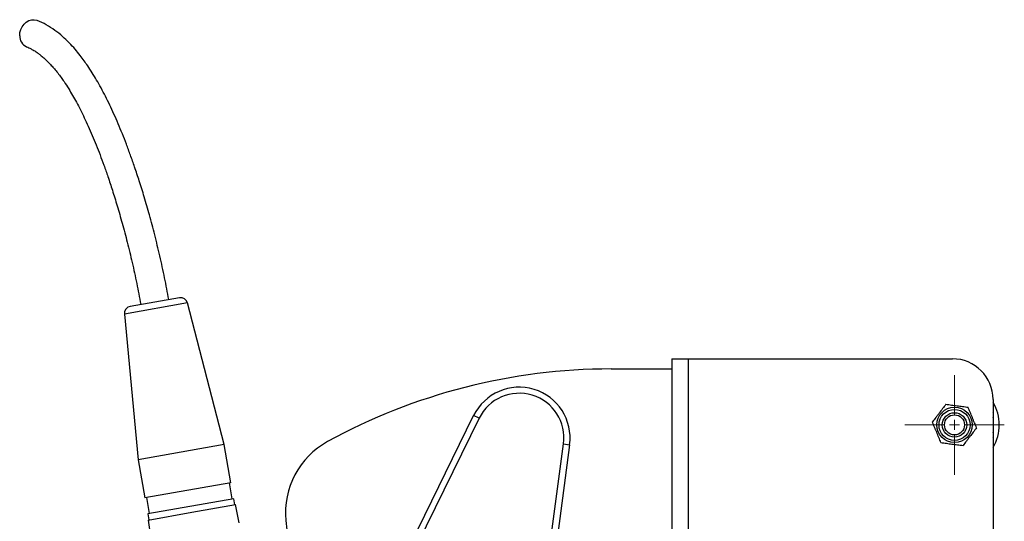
# Model space of a CAD drawing. Header units: millimetres. Extents: x 19 to 1021, y 5 to 745.
# Tile 7 of 7: x 537 to 1021, y 499 to 745. Entities that reach past the tile are written whole.
import ezdxf

# ---------------------------------------------------------------- set-up
doc = ezdxf.new("R2010")
doc.units = ezdxf.units.MM

# ---------------------------------------------------------------- blocks, each defined once
blk = doc.blocks.new('SW_CENTERMARKSYMBOL_0')
at = {"color": 0, "linetype": 'Continuous', "lineweight": 18}
for p, q in [((0, 5), (0, 24.5)), ((-5, 0), (-24.5, 0)), ((0, 0), (-2.5, 0)), ((0, 0), (0, 2.5)), ((0, 0), (0, -2.5)), ((0, 0), (2.5, 0)), ((5, 0), (24.5, 0)), ((0, -5), (0, -24.5))]:
    blk.add_line(p, q, dxfattribs=at)

msp = doc.modelspace()

# ---------------------------------------------------------------- linework, layer by layer
at = {"color": 8, "linetype": 'Continuous', "lineweight": 25}
for p, q in [((619.45, 605.91), (588.42, 600.43)), ((1015.86, 551.75), (1015.98, 551.79)), ((1015.86, 540.08), (1015.98, 540.04))]:
    msp.add_line(p, q, dxfattribs=at)
at = {"color": 7, "linetype": 'Continuous', "lineweight": 25}
for p, q in [((615.46, 608.47), (591.29, 604.21)), ((637.57, 536.22), (619.45, 605.91)), ((588.42, 600.43), (595.23, 528.75)), ((857.86, 578.42), (865.86, 578.42)), ((857.86, 578.42), (857.86, 253.42)), ((865.86, 578.42), (865.86, 253.42)), ((865.86, 578.42), (995.86, 578.42)), ((827.86, 573.42), (857.86, 573.42)), ((1015.86, 558.42), (1015.86, 273.42)), ((712.42, 452.96), (760.27, 550.48)), ((762.96, 549.16), (715.12, 451.64)), ((762.96, 549.16), (760.27, 550.48)), ((1015.98, 551.79), (1015.86, 552.16)), ((1015.86, 539.67), (1015.98, 540.04)), ((637.57, 536.22), (595.23, 528.75)), ((640.87, 517.5), (637.57, 536.22)), ((779.24, 347.94), (804.52, 536.54)), ((807.49, 536.15), (782.21, 347.54)), ((804.52, 536.54), (807.49, 536.15)), ((595.23, 528.75), (598.53, 510.04)), ((640.87, 517.5), (598.53, 510.04)), ((641.52, 509.49), (640.13, 517.37)), ((599.26, 510.17), (600.65, 502.29)), ((642.26, 509.63), (599.91, 502.16)), ((642.78, 506.67), (642.26, 509.63)), ((621.61, 502.94), (643.16, 506.74)), ((644.91, 497.75), (643.16, 506.74)), ((599.91, 502.16), (600.44, 499.2)), ((600.06, 499.14), (621.61, 502.94)), ((600.06, 499.14), (601.49, 490.09))]:
    msp.add_line(p, q, dxfattribs=at)
at = {"color": 7, "linetype": 'Continuous', "lineweight": 25, "flags": 128}
msp.add_lwpolyline([(536.92, 737.29), (537.03, 738.82), (537.44, 740.33), (538.13, 741.74), (539.05, 742.98), (540.17, 743.98), (541.42, 744.71), (542.74, 745.11), (544.07, 745.17), (545.35, 744.9), (545.47, 744.85)], dxfattribs=at)
at = {"color": 7, "linetype": 'Continuous', "lineweight": 25}
for radius in [8.7, 7.63, 6, 4.93]:
    msp.add_circle((996.86, 545.92), radius, dxfattribs=at)
for centre, radius, start, end in [((542.73, 737.12), 5.82, 178.3306, 245.1226), ((616.07, 605.03), 3.5, 14.5739, 100), ((591.9, 600.76), 3.5, 100, 185.4261), ((995.86, 558.42), 20, 0, 90), ((827.86, 283.42), 290, 90, 118.7409), ((782.71, 539.47), 25, 352.365, 153.865), ((782.71, 539.47), 22, 352.365, 153.865), ((996.86, 545.92), 22, 329.7274, 30.2726), ((1013.13, 550.86), 3, 335.6028, 18), ((1013.13, 540.97), 3, 342, 24.3972), ((707.65, 502.62), 40, 118.7409, 185.2667), ((996.43, 529.24), 330, 185.2667, 197.9932)]:
    msp.add_arc(centre, radius, start, end, dxfattribs=at)
for points, knots in [([(610.27, 607.56), (609.61, 611.11), (608.27, 618.29), (605.93, 628.91), (603.42, 639.23), (600.85, 648.9), (598.3, 657.72), (595.86, 665.59), (593.59, 672.45), (591.48, 678.46), (589.47, 683.9), (587.45, 689.05), (585.41, 693.99), (582.68, 700.23), (579.2, 707.52), (574.88, 715.47), (571.34, 721.12), (568.6, 725.04), (566.55, 727.78), (564.1, 730.79), (561.24, 733.93), (557.92, 737.1), (554.15, 740.09), (549.97, 742.82), (547, 744.16), (545.48, 744.85)], [0, 0, 0, 0, 0.06215, 0.125665, 0.187527, 0.245843, 0.299579, 0.348047, 0.390796, 0.427585, 0.461706, 0.495128, 0.527793, 0.559657, 0.620951, 0.679722, 0.735254, 0.755758, 0.779803, 0.807708, 0.839448, 0.874509, 0.913373, 0.95571, 1, 1, 1, 1]), ([(540.29, 731.84), (541.03, 731.53), (542.36, 730.95), (544.22, 729.89), (545.78, 728.84), (547.24, 727.72), (548.56, 726.6), (549.88, 725.38), (551.14, 724.15), (552.51, 722.69), (554.03, 720.96), (555.63, 718.99), (557.21, 716.9), (559.01, 714.33), (560.92, 711.4), (562.96, 707.99), (564.87, 704.55), (566.8, 700.88), (568.74, 696.93), (570.68, 692.73), (572.63, 688.28), (574.55, 683.6), (576.46, 678.7), (578.39, 673.49), (580.42, 667.7), (582.61, 661.05), (584.97, 653.43), (587.43, 644.89), (589.9, 635.58), (592.3, 625.7), (594.56, 615.5), (595.84, 608.58), (596.48, 605.13)], [0, 0, 0, 0, 0.030514, 0.055722, 0.076825, 0.094455, 0.114909, 0.129756, 0.145741, 0.163694, 0.183623, 0.205514, 0.227239, 0.247385, 0.279324, 0.306841, 0.334555, 0.363519, 0.393725, 0.424994, 0.457243, 0.490435, 0.524522, 0.559444, 0.597479, 0.641731, 0.69195, 0.747573, 0.80766, 0.870811, 0.935479, 1, 1, 1, 1]), ([(992.66, 556.05), (992.11, 555.34), (991.57, 554.62), (990.46, 553.18), (989.9, 552.45), (989.05, 551.34), (988.76, 550.96), (988.2, 550.23), (987.92, 549.86), (987.08, 548.77), (986.53, 548.06), (985.99, 547.35)], [0, 0, 0, 0, 0.25, 0.25, 0.5, 0.5, 0.625, 0.625, 0.75, 0.75, 1, 1, 1, 1]), ([(992.66, 556.05), (993.55, 555.93), (994.44, 555.82), (996.25, 555.58), (997.16, 555.46), (998.55, 555.28), (999.01, 555.22), (999.93, 555.1), (1000.39, 555.04), (1001.75, 554.86), (1002.65, 554.74), (1003.54, 554.62)], [0, 0, 0, 0, 0.25, 0.25, 0.5, 0.5, 0.625, 0.625, 0.75, 0.75, 1, 1, 1, 1]), ([(1007.74, 544.49), (1007.4, 545.31), (1007.05, 546.16), (1006.34, 547.85), (1005.99, 548.7), (1005.46, 549.99), (1005.28, 550.42), (1004.92, 551.28), (1004.75, 551.71), (1004.22, 552.97), (1003.88, 553.8), (1003.54, 554.62)], [0, 0, 0, 0, 0.25, 0.25, 0.5, 0.5, 0.625, 0.625, 0.75, 0.75, 1, 1, 1, 1]), ([(990.19, 537.21), (989.85, 538.04), (989.5, 538.88), (988.79, 540.57), (988.44, 541.42), (987.91, 542.71), (987.73, 543.14), (987.37, 544), (987.2, 544.43), (986.67, 545.7), (986.32, 546.53), (985.99, 547.35)], [0, 0, 0, 0, 0.25, 0.25, 0.5, 0.5, 0.625, 0.625, 0.75, 0.75, 1, 1, 1, 1]), ([(1007.74, 544.49), (1007.19, 543.78), (1006.64, 543.06), (1005.54, 541.62), (1004.97, 540.89), (1004.12, 539.78), (1003.84, 539.4), (1003.27, 538.67), (1002.99, 538.3), (1002.16, 537.21), (1001.61, 536.5), (1001.06, 535.78)], [0, 0, 0, 0, 0.25, 0.25, 0.5, 0.5, 0.625, 0.625, 0.75, 0.75, 1, 1, 1, 1]), ([(990.19, 537.21), (991.08, 537.1), (991.97, 536.98), (993.78, 536.74), (994.69, 536.62), (996.08, 536.44), (996.54, 536.38), (997.46, 536.26), (997.92, 536.2), (999.28, 536.02), (1000.17, 535.9), (1001.06, 535.78)], [0, 0, 0, 0, 0.25, 0.25, 0.5, 0.5, 0.625, 0.625, 0.75, 0.75, 1, 1, 1, 1])]:
    msp.add_open_spline(points, degree=3, knots=knots, dxfattribs=at)

# ---------------------------------------------------------------- block references
at = {"color": 7, "linetype": 'Continuous', "lineweight": 18}
msp.add_blockref('SW_CENTERMARKSYMBOL_0', (996.86, 545.92), dxfattribs=at)

doc.saveas('drawing.dxf')
